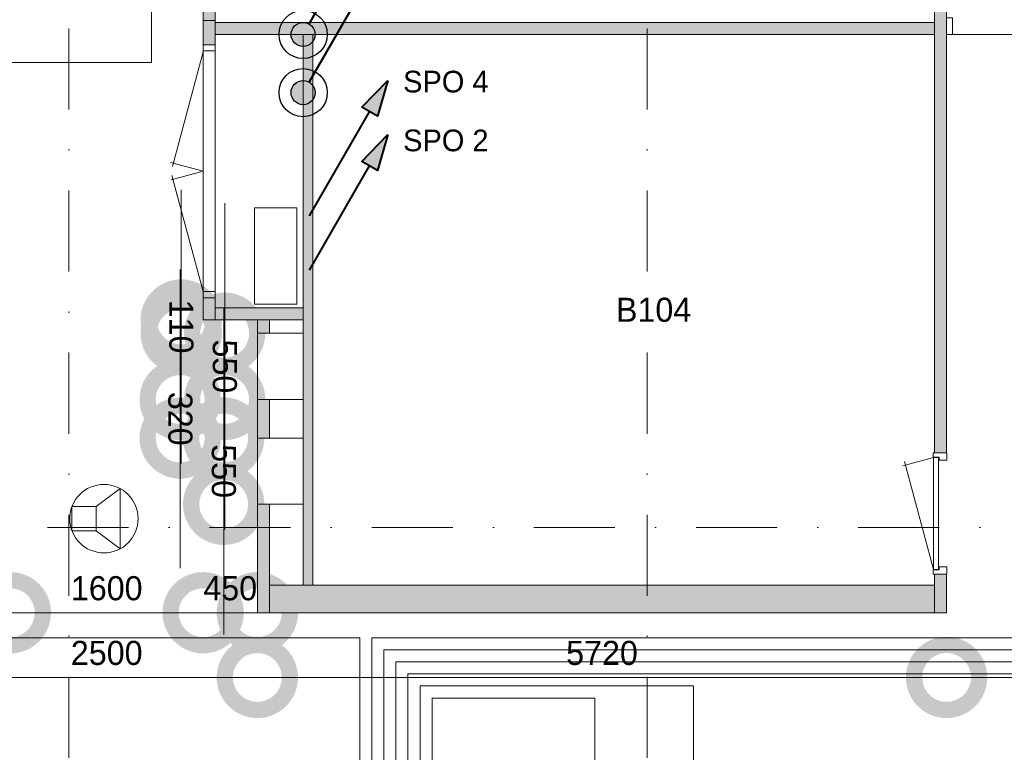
# Model space of a CAD drawing. Header units: millimetres. Extents: x 0 to 84100, y 0 to 59400.
# Tile 6 of 36: x 8302 to 16473, y 14683 to 20764. Entities that reach past the tile are written whole.
import ezdxf
from ezdxf.enums import TextEntityAlignment as Align
from ezdxf.xclip import XClip

# ---------------------------------------------------------------- set-up
doc = ezdxf.new("R2010")
doc.units = ezdxf.units.MM
doc.header["$PDMODE"] = 3
doc.header["$PDSIZE"] = 1
doc.linetypes.add('DGN4', pattern=[1345.6, 672.8, -336.4, 0, -336.4])
for name, color, linetype in [('16', 7, 'Continuous'), ('17', 7, 'Continuous'), ('25', 7, 'Continuous'), ('29', 7, 'Continuous'), ('31', 7, 'Continuous'), ('32', 7, 'Continuous'), ('33', 7, 'Continuous'), ('48', 7, 'Continuous'), ('56', 7, 'Continuous'), ('58', 7, 'Continuous'), ('62', 7, 'Continuous'), ('TRAP', 7, 'Continuous')]:
    doc.layers.add(name, color=color, linetype=linetype)
doc.styles.add('dgn000', font='dgn000.shx')
doc.styles.add('dgn003', font='dgn003.shx')
doc.styles.get("Standard").update_dxf_attribs({"font": 'arial.ttf'})
doc.dimstyles.get("Standard").update_dxf_attribs({"dimtxt": 0.18, "dimasz": 0.18, "dimexe": 0.18, "dimexo": 0.0625, "dimgap": 0.09, "dimtad": 0, "dimtih": 1, "dimtoh": 1, "dimdec": 4, "dimzin": 0, "dimdsep": 46, "dimtxsty": 'Standard', "dimcen": 0.09, "dimadec": 0, "dimazin": 0, "dimtfac": 1, "dimtdec": 4, "dimtofl": 0, "dimtmove": 0, "dimatfit": 3, "dimfxl": 1, "dimtolj": 1, "dimtzin": 0, "dimarcsym": 0})

# ---------------------------------------------------------------- blocks, each defined once
blk = doc.blocks.new('AnonymousCell109')
at = {"layer": '29'}
blk.add_hatch(color=4, dxfattribs=at).paths.add_polyline_path([(325, 562), (240, 265), (110, 340)])
at = {"layer": '29', "color": 4, "linetype": 'Continuous', "lineweight": 40}
blk.add_line((-325, -562), (175, 302), dxfattribs=at)
at = {"layer": '29', "color": 4, "linetype": 'Continuous', "lineweight": 40, "flags": 128}
blk.add_lwpolyline([(325, 562), (240, 265), (110, 340), (325, 562)], dxfattribs=at)
blk = doc.blocks.new('AnonymousCell110')
at = {"layer": '29'}
blk.add_hatch(color=4, dxfattribs=at).paths.add_polyline_path([(325, 562), (240, 265), (110, 340)])
at = {"layer": '29', "color": 4, "linetype": 'Continuous', "lineweight": 40}
blk.add_line((-325, -562), (175, 302), dxfattribs=at)
at = {"layer": '29', "color": 4, "linetype": 'Continuous', "lineweight": 40, "flags": 128}
blk.add_lwpolyline([(325, 562), (240, 265), (110, 340), (325, 562)], dxfattribs=at)
blk = doc.blocks.new('EP6')
at = {"layer": '25'}
blk.add_hatch(color=4, dxfattribs=at).paths.add_polyline_path([(700, 1212), (615, 915), (485, 990)])
h = blk.add_hatch(color=3, dxfattribs=at)
edge = h.paths.add_edge_path()
edge.add_arc((0, 0), 100, 0, 360)
at = {"layer": '25', "color": 4, "linetype": 'Continuous', "lineweight": 40}
blk.add_line((50, 88), (550, 952), dxfattribs=at)
at = {"layer": '25', "color": 4, "linetype": 'Continuous', "lineweight": 40, "flags": 128}
blk.add_lwpolyline([(700, 1212), (615, 915), (485, 990), (700, 1212)], dxfattribs=at)
at = {"layer": '25', "color": 3, "linetype": 'Continuous', "lineweight": 30}
for radius in [200, 100]:
    blk.add_circle((0, 0), radius, dxfattribs=at)
blk = doc.blocks.new('EP61')
at = {"layer": 'TRAP'}
blk.add_hatch(color=4, dxfattribs=at).paths.add_polyline_path([(700, 1212), (615, 915), (485, 990)])
h = blk.add_hatch(color=3, dxfattribs=at)
edge = h.paths.add_edge_path()
edge.add_arc((0, 0), 100, 0, 360)
at = {"layer": 'TRAP', "color": 4, "linetype": 'Continuous', "lineweight": 40}
blk.add_line((50, 88), (550, 952), dxfattribs=at)
at = {"layer": 'TRAP', "color": 4, "linetype": 'Continuous', "lineweight": 40, "flags": 128}
blk.add_lwpolyline([(700, 1212), (615, 915), (485, 990), (700, 1212)], dxfattribs=at)
at = {"layer": 'TRAP', "color": 3, "linetype": 'Continuous', "lineweight": 30}
for radius in [200, 100]:
    blk.add_circle((0, 0), radius, dxfattribs=at)
blk = doc.blocks.new('930L0951')
at = {"layer": '33', "color": 1, "linetype": 'Continuous', "lineweight": 0}
for p, q in [((-98, 968), (-353.44, 899.56)), ((-98, 38), (-338.7, 936.31))]:
    blk.add_line(p, q, dxfattribs=at)
at = {"layer": '33', "color": 92, "linetype": 'Continuous', "lineweight": 13, "true_color": 0x00e100, "flags": 128}
for points in [[(-90, 1006), (-101, 1006), (-101, 971), (-51, 971), (-51, 946), (11, 946), (11, 1006), (0, 1006)], [(-90, 0), (-101, 0), (-101, 35), (-51, 35), (-51, 60), (11, 60), (11, 0), (0, 0)]]:
    blk.add_lwpolyline(points, dxfattribs=at)
at = {"layer": '33', "color": 2, "linetype": 'Continuous', "lineweight": 13, "true_color": 0xf0f000, "flags": 128}
blk.add_lwpolyline([(-98, 968), (-98, 38), (-58, 38), (-58, 968), (-98, 968)], dxfattribs=at)
blk = doc.blocks.new('_DotSmall')
at = {"color": 0, "linetype": 'ByBlock', "const_width": 0.5}
blk.add_lwpolyline([(-0.0625, 0, 1), (0.0625, 0, 1)], format="xyb", close=True, dxfattribs=at)
blk = doc.blocks.new('*D18536')
at = {"layer": '58', "color": 3, "linetype": 'Continuous', "lineweight": 0, "transparency": 16777216}
blk.add_line((5814.8, 11447.5), (3314.8, 11447.5), dxfattribs=at)
at = {"layer": 'Defpoints', "color": 0, "linetype": 'Continuous', "transparency": 16777216}
for p in [(3314.8, 12362.7), (5814.8, 12362.7), (3314.8, 11447.5)]:
    blk.add_point(p, dxfattribs=at)
at = {"layer": '58', "color": 3, "linetype": 'Continuous', "lineweight": 0, "transparency": 16777216, "xscale": 1080, "yscale": 1080, "zscale": 1080, "rotation": 180}
blk.add_blockref('_DotSmall', (3314.8, 11447.5), dxfattribs=at)
at = {"layer": '58', "color": 3, "linetype": 'Continuous', "lineweight": 0, "transparency": 16777216, "xscale": 1080, "yscale": 1080, "zscale": 1080}
blk.add_blockref('_DotSmall', (5814.8, 11447.5), dxfattribs=at)
at = {"layer": '58', "color": 3, "linetype": 'Continuous', "lineweight": 0, "transparency": 16777216, "insert": (4564.8, 11649.6), "char_height": 200, "attachment_point": 5, "style": 'dgn003'}
blk.add_mtext('\\A1;2500', dxfattribs=at)
blk = doc.blocks.new('*D18537')
at = {"layer": '58', "color": 3, "linetype": 'Continuous', "lineweight": 0, "transparency": 16777216}
for p, q in [((3314.8, 11984.5), (2234.8, 11984.5)), ((3314.8, 11984.5), (3764.8, 11984.5)), ((3764.8, 11984.5), (4844.8, 11984.5))]:
    blk.add_line(p, q, dxfattribs=at)
at = {"layer": 'Defpoints', "color": 0, "linetype": 'Continuous', "transparency": 16777216}
for p in [(3314.8, 14414.5), (3764.8, 14414.5), (3764.8, 11984.5)]:
    blk.add_point(p, dxfattribs=at)
at = {"layer": '58', "color": 3, "linetype": 'Continuous', "lineweight": 0, "transparency": 16777216, "xscale": 1080, "yscale": 1080, "zscale": 1080}
blk.add_blockref('_DotSmall', (3314.8, 11984.5), dxfattribs=at)
at = {"layer": '58', "color": 3, "linetype": 'Continuous', "lineweight": 0, "transparency": 16777216, "xscale": 1080, "yscale": 1080, "zscale": 1080, "rotation": 180}
blk.add_blockref('_DotSmall', (3764.8, 11984.5), dxfattribs=at)
at = {"layer": '58', "color": 3, "linetype": 'Continuous', "lineweight": 0, "transparency": 16777216, "insert": (3539.8, 12186.6), "char_height": 200, "attachment_point": 5, "style": 'dgn003'}
blk.add_mtext('\\A1;450', dxfattribs=at)
blk = doc.blocks.new('*D18538')
at = {"layer": '58', "color": 3, "linetype": 'Continuous', "lineweight": 0, "transparency": 16777216}
blk.add_line((5364.8, 11984.5), (3764.8, 11984.5), dxfattribs=at)
at = {"layer": 'Defpoints', "color": 0, "linetype": 'Continuous', "transparency": 16777216}
for p in [(3764.8, 14414.5), (5364.8, 14414.5), (3764.8, 11984.5)]:
    blk.add_point(p, dxfattribs=at)
at = {"layer": '58', "color": 3, "linetype": 'Continuous', "lineweight": 0, "transparency": 16777216, "xscale": 1080, "yscale": 1080, "zscale": 1080, "rotation": 180}
blk.add_blockref('_DotSmall', (3764.8, 11984.5), dxfattribs=at)
at = {"layer": '58', "color": 3, "linetype": 'Continuous', "lineweight": 0, "transparency": 16777216, "xscale": 1080, "yscale": 1080, "zscale": 1080}
blk.add_blockref('_DotSmall', (5364.8, 11984.5), dxfattribs=at)
at = {"layer": '58', "color": 3, "linetype": 'Continuous', "lineweight": 0, "transparency": 16777216, "insert": (4564.8, 12186.6), "char_height": 200, "attachment_point": 5, "style": 'dgn003'}
blk.add_mtext('\\A1;1600', dxfattribs=at)
blk = doc.blocks.new('*D18539')
at = {"layer": '58', "color": 3, "linetype": 'Continuous', "lineweight": 0, "transparency": 16777216}
for p, q in [((5364.8, 11984.5), (4284.8, 11984.5)), ((5364.8, 11984.5), (5814.8, 11984.5)), ((5814.8, 11984.5), (6894.8, 11984.5))]:
    blk.add_line(p, q, dxfattribs=at)
at = {"layer": 'Defpoints', "color": 0, "linetype": 'Continuous', "transparency": 16777216}
for p in [(5364.8, 14414.5), (5814.8, 14414.5), (5814.8, 11984.5)]:
    blk.add_point(p, dxfattribs=at)
at = {"layer": '58', "color": 3, "linetype": 'Continuous', "lineweight": 0, "transparency": 16777216, "xscale": 1080, "yscale": 1080, "zscale": 1080}
blk.add_blockref('_DotSmall', (5364.8, 11984.5), dxfattribs=at)
at = {"layer": '58', "color": 3, "linetype": 'Continuous', "lineweight": 0, "transparency": 16777216, "xscale": 1080, "yscale": 1080, "zscale": 1080, "rotation": 180}
blk.add_blockref('_DotSmall', (5814.8, 11984.5), dxfattribs=at)
at = {"layer": '58', "color": 3, "linetype": 'Continuous', "lineweight": 0, "transparency": 16777216, "insert": (5589.8, 12186.6), "char_height": 200, "attachment_point": 5, "style": 'dgn003'}
blk.add_mtext('\\A1;450', dxfattribs=at)
blk = doc.blocks.new('*D18540')
at = {"layer": '58', "color": 3, "linetype": 'Continuous', "lineweight": 0, "transparency": 16777216}
blk.add_line((11534.8, 11447.5), (5814.8, 11447.5), dxfattribs=at)
at = {"layer": 'Defpoints', "color": 0, "linetype": 'Continuous', "transparency": 16777216}
for p in [(5814.8, 12362.7), (11534.8, 12362.7), (5814.8, 11447.5)]:
    blk.add_point(p, dxfattribs=at)
at = {"layer": '58', "color": 3, "linetype": 'Continuous', "lineweight": 0, "transparency": 16777216, "xscale": 1080, "yscale": 1080, "zscale": 1080, "rotation": 180}
blk.add_blockref('_DotSmall', (5814.8, 11447.5), dxfattribs=at)
at = {"layer": '58', "color": 3, "linetype": 'Continuous', "lineweight": 0, "transparency": 16777216, "xscale": 1080, "yscale": 1080, "zscale": 1080}
blk.add_blockref('_DotSmall', (11534.8, 11447.5), dxfattribs=at)
at = {"layer": '58', "color": 3, "linetype": 'Continuous', "lineweight": 0, "transparency": 16777216, "insert": (8674.8, 11649.6), "char_height": 200, "attachment_point": 5, "style": 'dgn003'}
blk.add_mtext('\\A1;5720', dxfattribs=at)
blk = doc.blocks.new('*D18541')
at = {"layer": '58', "color": 3, "linetype": 'Continuous', "lineweight": 0, "transparency": 16777216}
blk.add_line((13734.8, 11447.5), (11534.8, 11447.5), dxfattribs=at)
at = {"layer": 'Defpoints', "color": 0, "linetype": 'Continuous', "transparency": 16777216}
for p in [(11534.8, 12362.7), (13734.8, 12362.7), (11534.8, 11447.5)]:
    blk.add_point(p, dxfattribs=at)
at = {"layer": '58', "color": 3, "linetype": 'Continuous', "lineweight": 0, "transparency": 16777216, "xscale": 1080, "yscale": 1080, "zscale": 1080, "rotation": 180}
blk.add_blockref('_DotSmall', (11534.8, 11447.5), dxfattribs=at)
at = {"layer": '58', "color": 3, "linetype": 'Continuous', "lineweight": 0, "transparency": 16777216, "xscale": 1080, "yscale": 1080, "zscale": 1080}
blk.add_blockref('_DotSmall', (13734.8, 11447.5), dxfattribs=at)
at = {"layer": '58', "color": 3, "linetype": 'Continuous', "lineweight": 0, "transparency": 16777216, "insert": (12634.8, 11649.6), "char_height": 200, "attachment_point": 5, "style": 'dgn003'}
blk.add_mtext('\\A1;2200', dxfattribs=at)
blk = doc.blocks.new('*D18596')
at = {"layer": '58', "color": 3, "linetype": 'Continuous', "lineweight": 0, "transparency": 16777216}
for p, q in [((5182.94, 14414.49), (5182.94, 15494.49)), ((5182.94, 14304.49), (5182.94, 14414.49)), ((5182.94, 14304.49), (5182.94, 13224.49))]:
    blk.add_line(p, q, dxfattribs=at)
at = {"layer": 'Defpoints', "color": 0, "linetype": 'Continuous', "transparency": 16777216}
for p in [(5182.94, 14414.49), (5814.76, 14414.49), (5814.76, 14304.49)]:
    blk.add_point(p, dxfattribs=at)
at = {"layer": '58', "color": 3, "linetype": 'Continuous', "lineweight": 0, "transparency": 16777216, "xscale": 1080, "yscale": 1080, "zscale": 1080}
for p, rotation in [((5182.94, 14414.49), 270), ((5182.94, 14304.49), 90)]:
    blk.add_blockref('_DotSmall', p, dxfattribs=dict(at, rotation=rotation))
at = {"layer": '58', "color": 3, "linetype": 'Continuous', "lineweight": 0, "transparency": 16777216, "insert": (5182.94, 14359.49), "char_height": 200, "attachment_point": 5, "rotation": 270, "style": 'dgn003'}
blk.add_mtext('\\A1;110', dxfattribs=at)
blk = doc.blocks.new('*D18597')
at = {"layer": '58', "color": 3, "linetype": 'Continuous', "lineweight": 0, "transparency": 16777216}
for p, q in [((5543.83, 14304.49), (5543.83, 15384.49)), ((5543.83, 13754.49), (5543.83, 14304.49)), ((5543.83, 13754.49), (5543.83, 12674.49))]:
    blk.add_line(p, q, dxfattribs=at)
at = {"layer": 'Defpoints', "color": 0, "linetype": 'Continuous', "transparency": 16777216}
for p in [(5543.83, 14304.49), (5814.76, 14304.49), (5814.76, 13754.49)]:
    blk.add_point(p, dxfattribs=at)
at = {"layer": '58', "color": 3, "linetype": 'Continuous', "lineweight": 0, "transparency": 16777216, "xscale": 1080, "yscale": 1080, "zscale": 1080}
for p, rotation in [((5543.83, 14304.49), 270), ((5543.83, 13754.49), 90)]:
    blk.add_blockref('_DotSmall', p, dxfattribs=dict(at, rotation=rotation))
at = {"layer": '58', "color": 3, "linetype": 'Continuous', "lineweight": 0, "transparency": 16777216, "insert": (5543.83, 14029.49), "char_height": 200, "attachment_point": 5, "rotation": 270, "style": 'dgn003'}
blk.add_mtext('\\A1;550', dxfattribs=at)
blk = doc.blocks.new('*D18598')
at = {"layer": '58', "color": 3, "linetype": 'Continuous', "lineweight": 0, "transparency": 16777216}
for p, q in [((5174.54, 13754.49), (5174.54, 14834.49)), ((5174.54, 13434.49), (5174.54, 13754.49)), ((5174.54, 13434.49), (5174.54, 12354.49))]:
    blk.add_line(p, q, dxfattribs=at)
at = {"layer": 'Defpoints', "color": 0, "linetype": 'Continuous', "transparency": 16777216}
for p in [(5174.54, 13754.49), (5814.76, 13754.49), (5814.76, 13434.49)]:
    blk.add_point(p, dxfattribs=at)
at = {"layer": '58', "color": 3, "linetype": 'Continuous', "lineweight": 0, "transparency": 16777216, "xscale": 1080, "yscale": 1080, "zscale": 1080}
for p, rotation in [((5174.54, 13754.49), 270), ((5174.54, 13434.49), 90)]:
    blk.add_blockref('_DotSmall', p, dxfattribs=dict(at, rotation=rotation))
at = {"layer": '58', "color": 3, "linetype": 'Continuous', "lineweight": 0, "transparency": 16777216, "insert": (5174.54, 13594.49), "char_height": 200, "attachment_point": 5, "rotation": 270, "style": 'dgn003'}
blk.add_mtext('\\A1;320', dxfattribs=at)
blk = doc.blocks.new('*D18599')
at = {"layer": '58', "color": 3, "linetype": 'Continuous', "lineweight": 0, "transparency": 16777216}
for p, q in [((5535.43, 13434.49), (5535.43, 14514.49)), ((5535.43, 12884.49), (5535.43, 13434.49)), ((5535.43, 12884.49), (5535.43, 11804.49))]:
    blk.add_line(p, q, dxfattribs=at)
at = {"layer": 'Defpoints', "color": 0, "linetype": 'Continuous', "transparency": 16777216}
for p in [(5535.43, 13434.49), (5814.76, 13434.49), (5814.76, 12884.49)]:
    blk.add_point(p, dxfattribs=at)
at = {"layer": '58', "color": 3, "linetype": 'Continuous', "lineweight": 0, "transparency": 16777216, "xscale": 1080, "yscale": 1080, "zscale": 1080}
for p, rotation in [((5535.43, 13434.49), 270), ((5535.43, 12884.49), 90)]:
    blk.add_blockref('_DotSmall', p, dxfattribs=dict(at, rotation=rotation))
at = {"layer": '58', "color": 3, "linetype": 'Continuous', "lineweight": 0, "transparency": 16777216, "insert": (5535.43, 13159.49), "char_height": 200, "attachment_point": 5, "rotation": 270, "style": 'dgn003'}
blk.add_mtext('\\A1;550', dxfattribs=at)
blk = doc.blocks.new('EU511')
at = {"layer": '25', "color": 3, "linetype": 'Continuous', "lineweight": 0}
for p, q in [((200, 100), (400, 250)), ((400, 250), (400, -250)), ((200, -100), (400, -250))]:
    blk.add_line(p, q, dxfattribs=at)
at = {"layer": '25', "color": 3, "linetype": 'Continuous', "lineweight": 0, "flags": 128}
blk.add_lwpolyline([(0, -100), (200, -100), (200, 100), (0, 100), (0, -100)], dxfattribs=at)
at = {"layer": '25', "color": 3, "linetype": 'Continuous', "lineweight": 0}
blk.add_circle((265.5, -0.2), 283.8, dxfattribs=at)
blk = doc.blocks.new('50E03_329_B01 - Default')
at = {"layer": '62'}
for color, points in [(7, [(5364.76, 16899.49), (5464.76, 16899.49), (5464.76, 19284.49), (5814.76, 19284.49), (5814.76, 19384.49), (5364.76, 19384.49)]), (7, [(11434.76, 17084.49), (11534.76, 17084.49), (11534.76, 13310.49), (11434.76, 13310.49)]), (7, [(5464.76, 16699.49), (5364.76, 16699.49), (5364.76, 16899.49), (5464.76, 16899.49)]), (9, [(11434.76, 16884.49), (5464.76, 16884.49), (5464.76, 16784.49), (11434.76, 16784.49)]), (9, [(6274.76, 16784.49), (6194.76, 16784.49), (6194.76, 12214.49), (6274.76, 12214.49)]), (7, [(5464.76, 14599.49), (5364.76, 14599.49), (5364.76, 14414.49), (5464.76, 14414.49)]), (7, [(6194.76, 14414.49), (5464.76, 14414.49), (5464.76, 14514.49), (6194.76, 14514.49)]), (7, [(5914.76, 14304.49), (5814.76, 14304.49), (5814.76, 14414.49), (5914.76, 14414.49)]), (7, [(5914.76, 13434.49), (5814.76, 13434.49), (5814.76, 13754.49), (5914.76, 13754.49)]), (7, [(5914.76, 12884.49), (5914.76, 11984.49), (5814.76, 11984.49), (5814.76, 12884.49)]), (7, [(11534.76, 11984.49), (11434.76, 11984.49), (11434.76, 12304.49), (11534.76, 12304.49)]), (7, [(11434.76, 11984.49), (5914.76, 11984.49), (5914.76, 12214.49), (11434.76, 12214.49)])]:
    blk.add_hatch(color=color, dxfattribs=at).paths.add_polyline_path(points)
at = {"layer": '16', "color": 92, "linetype": 'Continuous', "lineweight": 0, "true_color": 0x00e100, "flags": 128}
for points in [[(5364.76, 16899.49), (5364.76, 19384.49), (5814.76, 19384.49), (5814.76, 19284.49), (5464.76, 19284.49), (5464.76, 16899.49), (5364.76, 16899.49)], [(6274.76, 12214.49), (6194.76, 12214.49), (6194.76, 16784.49), (6274.76, 16784.49), (6274.76, 12214.49)], [(5814.76, 12884.49), (5814.76, 11984.49), (5914.76, 11984.49), (5914.76, 12884.49), (5814.76, 12884.49)]]:
    blk.add_lwpolyline(points, dxfattribs=at)
at = {"layer": '17', "color": 92, "linetype": 'Continuous', "lineweight": 0, "true_color": 0x00e100}
for p, q in [((11434.76, 17084.49), (11434.76, 13310.49)), ((11434.76, 16884.49), (5464.76, 16884.49)), ((11534.76, 16865.87), (11534.76, 13310.49)), ((11434.76, 16784.49), (5464.76, 16784.49)), ((11534.76, 13310.49), (11434.76, 13310.49))]:
    blk.add_line(p, q, dxfattribs=at)
at = {"layer": '17', "color": 92, "linetype": 'Continuous', "lineweight": 0, "true_color": 0x00e100, "flags": 128}
for points in [[(5364.76, 16899.49), (5464.76, 16899.49), (5464.76, 16699.49), (5364.76, 16699.49), (5364.76, 16899.49)], [(5364.76, 14599.49), (5464.76, 14599.49), (5464.76, 14414.49), (5364.76, 14414.49), (5364.76, 14599.49)], [(6194.76, 14414.49), (5464.76, 14414.49), (5464.76, 14514.49), (6194.76, 14514.49), (6194.76, 14414.49)], [(5914.76, 14414.49), (5814.76, 14414.49), (5814.76, 14304.49), (5914.76, 14304.49), (5914.76, 14414.49)], [(5914.76, 13754.49), (5814.76, 13754.49), (5814.76, 13434.49), (5914.76, 13434.49), (5914.76, 13754.49)], [(11434.76, 12304.49), (11534.76, 12304.49), (11534.76, 11984.49), (11434.76, 11984.49), (11434.76, 12304.49)], [(5914.76, 11984.49), (11434.76, 11984.49), (11434.76, 12214.49), (5914.76, 12214.49), (5914.76, 11984.49)]]:
    blk.add_lwpolyline(points, dxfattribs=at)
at = {"layer": '31', "color": 3, "linetype": 'Continuous', "lineweight": 0, "flags": 128}
for points in [[(5814.76, 13754.49), (6194.76, 13754.49), (6194.76, 14304.49), (5814.76, 14304.49), (5814.76, 13754.49)], [(5814.76, 12884.49), (6194.76, 12884.49), (6194.76, 13434.49), (5814.76, 13434.49), (5814.76, 12884.49)]]:
    blk.add_lwpolyline(points, dxfattribs=at)
at = {"layer": '32', "color": 3, "linetype": 'Continuous', "lineweight": 0}
for p, q in [((11534.76, 16784.49), (13234.76, 16784.49)), ((5364.76, 16699.49), (5364.76, 14599.49)), ((5464.76, 16699.49), (5464.76, 14599.49))]:
    blk.add_line(p, q, dxfattribs=at)
at = {"layer": '32', "color": 3, "linetype": 'Continuous', "lineweight": 0, "flags": 128}
for points in [[(11584.76, 16923.49), (11534.76, 16923.49), (11534.76, 16784.49), (11584.76, 16784.49), (11584.76, 16923.49)], [(5364.76, 16649.49), (5364.76, 16699.49), (5464.76, 16699.49), (5464.76, 16649.49), (5364.76, 16649.49)], [(5364.76, 14599.49), (5364.76, 14649.49), (5464.76, 14649.49), (5464.76, 14599.49), (5364.76, 14599.49)]]:
    blk.add_lwpolyline(points, dxfattribs=at)
at = {"layer": '33', "color": 1, "linetype": 'Continuous', "lineweight": 0}
for p, q in [((5364.76, 16640.11), (5109.67, 15688.11)), ((5364.76, 15649.49), (5094.66, 15721.86)), ((5364.76, 15649.49), (5099.47, 15578.41)), ((5364.76, 14649.49), (5106.56, 15613.11))]:
    blk.add_line(p, q, dxfattribs=at)
at = {"layer": '56', "color": 3, "linetype": 'DGN4', "lineweight": 0}
for p, q in [((4249.76, 55989.76), (4249.76, 547.85)), ((9049.76, 55989.76), (9049.76, 547.85)), ((52180.43, 12692.77), (-3616.95, 12692.77))]:
    blk.add_line(p, q, dxfattribs=at)
at = {"layer": '62', "color": 7, "linetype": 'Continuous', "lineweight": 0, "flags": 128}
for points in [[(5364.76, 16899.49), (5464.76, 16899.49), (5464.76, 19284.49), (5814.76, 19284.49), (5814.76, 19384.49), (5364.76, 19384.49), (5364.76, 16899.49)], [(11434.76, 17084.49), (11534.76, 17084.49), (11534.76, 13310.49), (11434.76, 13310.49), (11434.76, 17084.49)], [(5464.76, 16699.49), (5364.76, 16699.49), (5364.76, 16899.49), (5464.76, 16899.49), (5464.76, 16699.49)], [(5464.76, 14599.49), (5364.76, 14599.49), (5364.76, 14414.49), (5464.76, 14414.49), (5464.76, 14599.49)], [(6194.76, 14414.49), (5464.76, 14414.49), (5464.76, 14514.49), (6194.76, 14514.49), (6194.76, 14414.49)], [(5914.76, 14304.49), (5814.76, 14304.49), (5814.76, 14414.49), (5914.76, 14414.49), (5914.76, 14304.49)], [(5914.76, 13434.49), (5814.76, 13434.49), (5814.76, 13754.49), (5914.76, 13754.49), (5914.76, 13434.49)], [(5914.76, 12884.49), (5914.76, 11984.49), (5814.76, 11984.49), (5814.76, 12884.49), (5914.76, 12884.49)], [(11534.76, 11984.49), (11434.76, 11984.49), (11434.76, 12304.49), (11534.76, 12304.49), (11534.76, 11984.49)], [(11434.76, 11984.49), (5914.76, 11984.49), (5914.76, 12214.49), (11434.76, 12214.49), (11434.76, 11984.49)]]:
    blk.add_lwpolyline(points, dxfattribs=at)
at = {"layer": '62', "color": 9, "linetype": 'Continuous', "lineweight": 0, "flags": 128}
for points in [[(11434.76, 16884.49), (5464.76, 16884.49), (5464.76, 16784.49), (11434.76, 16784.49), (11434.76, 16884.49)], [(6274.76, 16784.49), (6194.76, 16784.49), (6194.76, 12214.49), (6274.76, 12214.49), (6274.76, 16784.49)]]:
    blk.add_lwpolyline(points, dxfattribs=at)
at = {"color": 7, "linetype": 'Continuous', "lineweight": 0}
blk.add_blockref('930L0951', (11524.76, 12304.49), dxfattribs=at)
at = {"layer": '48', "color": 7, "linetype": 'Continuous', "lineweight": 0, "style": 'dgn003'}
blk.add_text('B104', height=200, dxfattribs=at).set_placement((9103.3, 14499.15), align=Align.MIDDLE_CENTER)
at = {"layer": '58', "color": 3, "linetype": 'Continuous', "lineweight": 0}
for base, p1, p2, picture, middle in [((5182.94, 14414.49), (5814.76, 14304.49), (5814.76, 14414.49), '*D18596', (5182.94, 14359.49)), ((5543.83, 14304.49), (5814.76, 13754.49), (5814.76, 14304.49), '*D18597', (5543.83, 14029.49)), ((5174.54, 13754.49), (5814.76, 13434.49), (5814.76, 13754.49), '*D18598', (5174.54, 13594.49)), ((5535.43, 13434.49), (5814.76, 12884.49), (5814.76, 13434.49), '*D18599', (5535.43, 13159.49))]:
    dim = blk.add_linear_dim(base=base, p1=p1, p2=p2, angle=270, dimstyle='Standard', override={"dimscale": 1, "dimtxt": 200, "dimasz": 1080, "dimexe": 0, "dimexo": 0, "dimgap": 100, "dimtad": 1, "dimjust": 0, "dimtih": 0, "dimtoh": 0, "dimdec": 0, "dimlfac": 1, "dimzin": 11, "dimdsep": 46, "dimlunit": 2, "dimpost": '<>', "dimtxsty": 'dgn003', "dimblk1": 'DotSmall', "dimblk2": 'DotSmall', "dimsah": 1, "dimcen": 0, "dimse1": 1, "dimse2": 1, "dimclrd": 3, "dimclre": 3, "dimclrt": 3, "dimtol": 0, "dimtix": 1, "dimtofl": 1, "dimatfit": 3, "dimfrac": 1, "dimtolj": 1, "dimlwd": 0, "dimlwe": 0}, dxfattribs=at)
    dim.commit()
    dim.dimension.update_dxf_attribs({"geometry": picture, "text_midpoint": middle, "text_rotation": 270})
for base, p1, p2, picture, middle in [((3764.76, 11984.49), (3314.76, 14414.49), (3764.76, 14414.49), '*D18537', (3539.76, 12186.6)), ((3764.76, 11984.49), (5364.76, 14414.49), (3764.76, 14414.49), '*D18538', (4564.76, 12186.6)), ((5814.76, 11984.49), (5364.76, 14414.49), (5814.76, 14414.49), '*D18539', (5589.76, 12186.6)), ((3314.76, 11447.45), (5814.76, 12362.67), (3314.76, 12362.67), '*D18536', (4564.76, 11649.56)), ((5814.76, 11447.45), (11534.76, 12362.67), (5814.76, 12362.67), '*D18540', (8674.76, 11649.56)), ((11534.76, 11447.45), (13734.76, 12362.67), (11534.76, 12362.67), '*D18541', (12634.76, 11649.56))]:
    dim = blk.add_linear_dim(base=base, p1=p1, p2=p2, dimstyle='Standard', override={"dimscale": 1, "dimtxt": 200, "dimasz": 1080, "dimexe": 0, "dimexo": 0, "dimgap": 100, "dimtad": 1, "dimjust": 0, "dimtih": 0, "dimtoh": 0, "dimdec": 0, "dimlfac": 1, "dimzin": 11, "dimdsep": 46, "dimlunit": 2, "dimpost": '<>', "dimtxsty": 'dgn003', "dimblk1": 'DotSmall', "dimblk2": 'DotSmall', "dimsah": 1, "dimcen": 0, "dimse1": 1, "dimse2": 1, "dimclrd": 3, "dimclre": 3, "dimclrt": 3, "dimtol": 0, "dimtix": 1, "dimtofl": 1, "dimatfit": 3, "dimfrac": 1, "dimtolj": 1, "dimlwd": 0, "dimlwe": 0}, dxfattribs=at)
    dim.commit()
    dim.dimension.update_dxf_attribs({"geometry": picture, "text_midpoint": middle})

msp = doc.modelspace()

# ---------------------------------------------------------------- linework, layer by layer
at = {"layer": '29', "color": 1, "linetype": 'Continuous', "lineweight": 0, "flags": 128}
for points in [[(3474.32, 20408.66), (9397.32, 20408.66), (9397.32, 22612.84), (8574.32, 22612.84)], [(22740.32, 20583.19), (22740.32, 15634.02), (11224.32, 15634.02), (11224.32, 14584.02)], [(23463.56, 20583.19), (23463.56, 15534.02), (11324.32, 15534.02), (11324.32, 14584.02)], [(10252.09, 18403.33), (10602.09, 18403.33), (10602.09, 19203.33), (10252.09, 19203.33), (10252.09, 18403.33)], [(4225.39, 9495.76), (4225.39, 15634.02), (11124.32, 15634.02), (11124.32, 14584.02)], [(23468.34, 9491.84), (23463.56, 15434.02), (11424.32, 15434.02), (11424.32, 14584.02)], [(22745.1, 9491.84), (22740.32, 15334.02), (11524.32, 15334.02), (11524.32, 14584.02)], [(13892.66, 9494.49), (13892.66, 15234.02), (11624.32, 15234.02), (11624.32, 14584.02)], [(13074.32, 9494.49), (13074.32, 15134.02), (11724.32, 15134.02), (11724.32, 14584.02)]]:
    msp.add_lwpolyline(points, dxfattribs=at)

# ---------------------------------------------------------------- block references
ref = msp.add_blockref('50E03_329_B01 - Default', (4459.56, 3857.35))
XClip(ref).set_block_clipping_path([(-3195.19, 3614.84), (51845.11, 51823.2)])
at = {"color": 1, "linetype": 'Continuous', "lineweight": 0}
for name, p in [('EP6', (10654.32, 20641.84)), ('EP61', (10654.32, 20158.84)), ('AnonymousCell109', (11031.09, 19697.33)), ('AnonymousCell110', (11031.09, 19248.33)), ('EU511', (8735.53, 16622.89))]:
    msp.add_blockref(name, p, dxfattribs=at)

# ---------------------------------------------------------------- texts
at = {"layer": '29', "color": 1, "linetype": 'Continuous', "lineweight": 0, "style": 'dgn000'}
for s, p in [('SPO 4', (11484.09, 20160.33)), ('SPO 2', (11484.09, 19672.33))]:
    msp.add_text(s, height=180, dxfattribs=at).set_placement(p)

doc.saveas('drawing.dxf')
